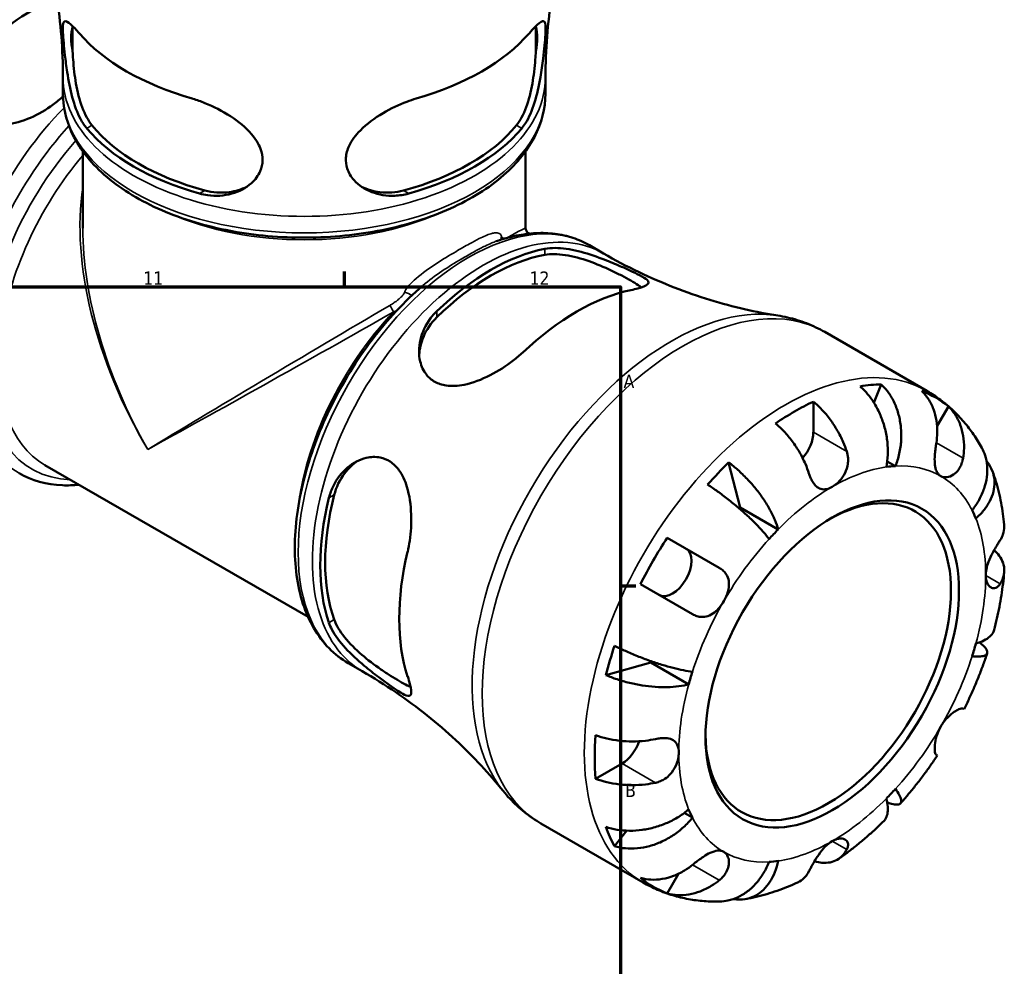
# Model space of a CAD drawing. Header units: millimetres. Extents: x -136 to 891, y -278 to 710.
# Tile 11 of 12: x 712 to 891, y 451 to 623. Entities that reach past the tile are written whole.
import ezdxf

# ---------------------------------------------------------------- set-up
doc = ezdxf.new("R2010")
doc.units = ezdxf.units.MM
for name, color, linetype, lineweight in [('Border (ANSI)', 7, 'Continuous', 70), ('Visible (ANSI)', 7, 'Continuous', 50), ('Visible Narrow (ANSI)', 7, 'Continuous', 35)]:
    doc.layers.add(name, color=color, linetype=linetype, lineweight=lineweight)
doc.styles.add('Note Text (ANSI)', font='tahoma.ttf')

# ---------------------------------------------------------------- blocks, each defined once
blk = doc.blocks.new('Borders Default Border')
at = {"layer": 'Border (ANSI)'}
for p, q in [((770.92, 574), (770.92, 576.8)), ((821, 519.75), (823.8, 519.75))]:
    blk.add_line(p, q, dxfattribs=at)
at = {"layer": 'Border (ANSI)', "flags": 128}
blk.add_lwpolyline([(20, 20), (20, 574), (821, 574), (821, 20), (20, 20)], dxfattribs=at)
at = {"layer": 'Border (ANSI)', "color": 5, "true_color": 0x0000ff, "char_height": 2.4, "attachment_point": 7, "style": 'Note Text (ANSI)'}
for s, insert in [('11', (734.43, 574.4)), ('12', (804.52, 574.4)), ('A', (821.58, 555.68)), ('B', (821.87, 481.43))]:
    blk.add_mtext(s, dxfattribs=dict(at, insert=insert))

msp = doc.modelspace()

# ---------------------------------------------------------------- linework, layer by layer
at = {"layer": 'Visible (ANSI)'}
for p, q in [((721.6, 616.76), (721.6, 621.27)), ((805.65, 621.27), (805.65, 616.76)), ((719.85, 609.08), (719.85, 612.08)), ((807.4, 609.08), (807.4, 612.08)), ((723.46, 584.67), (723.46, 598.6)), ((803.8, 584.67), (803.8, 598.6)), ((804.31, 583.78), (804.5, 583.67)), ((815.37, 581.56), (817.95, 580.07)), ((858.09, 565.82), (876.62, 555.12)), ((868.34, 556.31), (867.01, 552.96)), ((856.01, 553.17), (856.01, 547.62)), ((880.52, 552.32), (878.47, 548.77)), ((716.57, 541.67), (764.33, 514.1)), ((840.64, 542.15), (842.75, 533.94)), ((870.91, 541.49), (869.43, 542.34)), ((849.61, 529.98), (842.75, 533.94)), ((829.49, 528.46), (838.95, 523)), ((834.1, 514.6), (824.64, 520.06)), ((771.6, 505.74), (774.17, 504.25)), ((826.53, 505.84), (818.36, 503.56)), ((833.39, 501.87), (826.53, 505.84)), ((883.18, 497.46), (883.35, 497.36)), ((878.5, 488.96), (878.33, 489.06)), ((821.31, 487.51), (816.5, 484.74)), ((834.07, 477.68), (832.59, 478.53)), ((806.59, 476.61), (825.12, 465.92)), ((822.19, 475.32), (819.94, 472.49)), ((831.54, 467.49), (829.49, 463.94))]:
    msp.add_line(p, q, dxfattribs=at)
msp.add_arc((804.83, 584.67), 1.03, 180, 240, dxfattribs=at)
for centre, major_axis, start_param, end_param in [((696.03, 599.92), (25.75, 44.6), 0.300077, 3.368653), ((714.17, 589.44), (22.78, 39.45), 0.655419, 1.094572), ((714.17, 589.44), (21.26, 36.82), 0.632743, 1.11747), ((729.15, 614.66), (-5.51, 9.55), 0.531913, 1.038883), ((763.63, 631.73), (45.57, 0), 3.603436, 4.250545), ((763.63, 631.73), (45.57, 0), 5.174233, 5.821342), ((798.1, 614.66), (-5.51, -9.55), 2.102709, 2.60968), ((763.63, 613.73), (-43.79, 0), 0.448124, 1.122672), ((763.63, 613.73), (-42.52, 0), 0.437608, 1.133188), ((763.63, 613.73), (-42.52, 0), 2.008405, 2.703984), ((763.63, 613.73), (-43.79, 0), 2.018921, 2.693468), ((797.49, 541.34), (21.89, 37.92), 0.46333, 1.107467), ((797.49, 541.34), (21.26, 36.82), 0.453326, 1.11747), ((813.08, 532.33), (-22.78, -39.45), 3.617817, 4.236165), ((852.58, 509.53), (25.63, 44.39), 0.335683, 0.449715), ((852.58, 509.53), (25.63, 44.39), 6.188419, 6.377952), ((852.58, 509.53), (25.63, 44.39), 0.690632, 0.880165), ((852.58, 545.64), (-2.42, -4.2), 1.234092, 2.356194), ((852.58, 509.53), (25.63, 44.39), 1.121082, 1.235113), ((859.44, 505.57), (19.69, 34.1), 0.360694, 0.424705), ((858.71, 505.99), (15.75, 27.28), 2.372413, 7.052365), ((797.49, 541.34), (21.26, 36.82), 2.024122, 2.688267), ((797.49, 541.34), (21.89, 37.92), 2.034126, 2.678263), ((852.58, 509.53), (-19.69, -34.1), 4.287684, 4.293962), ((859.44, 505.57), (19.69, 34.1), 5.858481, 5.922492), ((859.44, 505.57), (-19.69, -34.1), 4.287684, 4.351695), ((852.58, 509.53), (25.63, 44.39), 1.47603, 1.665563), ((813.08, 532.33), (-22.78, -39.45), 5.188613, 5.806961), ((830.47, 522.3), (2.42, 4.2), 3.141593, 6.283185), ((859.44, 505.57), (19.69, 34.1), 5.073083, 5.137094), ((852.58, 509.53), (25.63, 44.39), 1.90648, 2.020511), ((852.58, 509.53), (-19.69, -34.1), 5.130816, 5.137094), ((859.44, 505.57), (-19.69, -34.1), 5.073083, 5.137094), ((852.58, 509.53), (25.63, 44.39), 2.261428, 2.450961), ((821.31, 491.47), (-2.42, -4.2), 0.785398, 1.9075), ((859.44, 505.57), (19.69, 34.1), 4.287684, 4.351695), ((859.44, 505.57), (-19.69, -34.1), 5.858481, 5.922492), ((852.58, 509.53), (-25.63, -44.39), 5.833471, 5.947502), ((859.44, 505.57), (-19.69, -34.1), 0.360694, 0.424705), ((852.58, 509.53), (-25.63, -44.39), 6.188419, 6.377952)]:
    msp.add_ellipse(centre, major_axis=major_axis, ratio=0.57735, start_param=start_param, end_param=end_param, dxfattribs=at)
msp.add_ellipse((859.44, 505.57), major_axis=(16.26, 28.17), ratio=0.57735, dxfattribs=at)
for points, knots in [([(719.85, 612.08), (719.85, 614.54), (719.75, 617.01), (719.37, 621.88), (719.08, 624.28), (718.33, 628.98), (717.87, 631.27), (716.82, 635.7), (716.22, 637.83), (714.91, 641.9), (714.21, 643.84), (713.47, 645.68)], [3.9269908, 3.9269908, 3.9269908, 3.9269908, 3.9727271, 3.9727271, 4.0184633, 4.0184633, 4.0641995, 4.0641995, 4.1099358, 4.1099358, 4.155672, 4.155672, 4.155672, 4.155672]), ([(813.79, 645.68), (813.05, 643.84), (812.34, 641.9), (811.04, 637.83), (810.44, 635.7), (809.38, 631.27), (808.92, 628.98), (808.17, 624.28), (807.89, 621.88), (807.5, 617.01), (807.4, 614.54), (807.4, 612.08)], [0.556717, 0.556717, 0.556717, 0.556717, 0.6024532, 0.6024532, 0.6481894, 0.6481894, 0.6939257, 0.6939257, 0.7396619, 0.7396619, 0.7853982, 0.7853982, 0.7853982, 0.7853982]), ([(724.16, 602.77), (724.16, 602.78), (724.16, 602.78), (723.75, 603.27), (723.38, 603.84), (722.44, 605.62), (721.94, 606.98), (721.16, 609.88), (720.86, 611.43), (720.46, 614.04), (720.32, 615.07), (720.12, 616.85), (720.05, 617.6), (719.92, 619.01), (719.87, 619.65), (719.81, 620.92), (719.82, 621.45), (720, 622.22), (720.22, 622.32), (720.95, 621.94), (721.43, 621.53), (722.28, 620.62), (722.55, 620.33), (722.83, 620.01)], [-3.935894, -3.935894, -3.935894, -3.935894, -3.934, -3.934, -3.65597, -3.65597, -3.171895, -3.171895, -2.698469, -2.698469, -2.378268, -2.378268, -2.118029, -2.118029, -1.832535, -1.832535, -1.431986, -1.431986, -0.895258, -0.895258, -0.416259, -0.416259, -0.226899, -0.226899, -0.226899, -0.226899]), ([(804.43, 620.01), (804.45, 620.03), (804.47, 620.05), (804.84, 620.48), (805.16, 620.83), (806.08, 621.77), (806.55, 622.13), (807.18, 622.28), (807.34, 622.05), (807.45, 621.09), (807.43, 620.51), (807.35, 619.19), (807.3, 618.53), (807.15, 617.07), (807.07, 616.28), (806.84, 614.34), (806.68, 613.19), (806.21, 610.45), (805.87, 608.88), (804.97, 606.03), (804.42, 604.74), (803.55, 603.36), (803.32, 603.05), (803.09, 602.77)], [-3.992319, -3.992319, -3.992319, -3.992319, -3.978496, -3.978496, -3.739803, -3.739803, -3.214313, -3.214313, -2.685721, -2.685721, -2.311679, -2.311679, -2.039497, -2.039497, -1.773142, -1.773142, -1.422615, -1.422615, -0.935368, -0.935368, -0.441013, -0.441013, -0.279407, -0.279407, -0.279407, -0.279407]), ([(719.86, 608.59), (719.31, 608.07), (718.72, 607.58), (716.82, 606.17), (715.41, 605.34), (712.5, 604.09), (710.99, 603.65), (708.5, 603.43), (707.51, 603.48), (705.83, 603.9), (705.13, 604.2), (703.83, 605.05), (703.24, 605.61), (702.1, 607.16), (701.65, 608.21), (701.05, 610.81), (701.06, 612.4), (701.71, 615.31), (702.3, 616.64), (703.51, 618.31), (703.92, 618.78), (704.37, 619.21)], [-3.889452, -3.889452, -3.889452, -3.889452, -3.648054, -3.648054, -3.167041, -3.167041, -2.69202, -2.69202, -2.365454, -2.365454, -2.101708, -2.101708, -1.815947, -1.815947, -1.421684, -1.421684, -0.892691, -0.892691, -0.415838, -0.415838, -0.212782, -0.212782, -0.212782, -0.212782]), ([(725.12, 603.33), (724.46, 604.14), (723.84, 605.27), (722.86, 607.93), (722.48, 609.45), (721.98, 612.29), (721.8, 613.81), (721.66, 615.77), (721.63, 616.27), (721.6, 616.76)], [1.687703, 1.687703, 1.687703, 1.687703, 2.153153, 2.153153, 2.618602, 2.618602, 3.038909, 3.038909, 3.184937, 3.184937, 3.184937, 3.184937]), ([(805.65, 616.76), (805.63, 616.27), (805.6, 615.77), (805.45, 613.81), (805.27, 612.29), (804.77, 609.45), (804.4, 607.93), (803.41, 605.27), (802.79, 604.14), (802.14, 603.33)], [0.274279, 0.274279, 0.274279, 0.274279, 0.420307, 0.420307, 0.840614, 0.840614, 1.306064, 1.306064, 1.771513, 1.771513, 1.771513, 1.771513]), ([(807.4, 609.08), (807.4, 606.38), (806.7, 603.69), (804, 598.52), (801.94, 596.05), (796.58, 591.56), (793.23, 589.55), (785.65, 586.27), (781.4, 585), (772.48, 583.32), (767.8, 582.91), (758.47, 582.97), (753.82, 583.44), (744.98, 585.23), (740.8, 586.55), (733.32, 589.94), (730.02, 592), (724.69, 596.71), (722.64, 599.36), (720.37, 604.41), (719.85, 606.75), (719.85, 609.08)], [5.497787, 5.497787, 5.497787, 5.497787, 5.790907, 5.790907, 6.099902, 6.099902, 6.425668, 6.425668, 6.753546, 6.753546, 7.080107, 7.080107, 7.406104, 7.406104, 7.732744, 7.732744, 8.06068, 8.06068, 8.385837, 8.385837, 8.63938, 8.63938, 8.63938, 8.63938]), ([(743.32, 608.18), (743.36, 608.16), (743.4, 608.15), (744.16, 607.93), (744.88, 607.67), (747.2, 606.74), (748.79, 605.92), (751.69, 604.02), (753.02, 602.94), (754.78, 600.9), (755.36, 600), (755.96, 598.37), (756.09, 597.67), (756.07, 596.3), (755.93, 595.64), (755.3, 594.2), (754.74, 593.46), (753.07, 591.96), (751.83, 591.31), (749.11, 590.54), (747.61, 590.43), (745.63, 590.71), (745.14, 590.81), (744.65, 590.94)], [-3.992319, -3.992319, -3.992319, -3.992319, -3.978496, -3.978496, -3.739803, -3.739803, -3.214313, -3.214313, -2.685721, -2.685721, -2.311679, -2.311679, -2.039497, -2.039497, -1.773142, -1.773142, -1.422615, -1.422615, -0.935368, -0.935368, -0.441013, -0.441013, -0.279407, -0.279407, -0.279407, -0.279407]), ([(782.6, 590.94), (782.59, 590.94), (782.59, 590.94), (781.74, 590.71), (780.9, 590.58), (778.6, 590.49), (777.17, 590.73), (774.63, 591.71), (773.5, 592.44), (772.1, 594), (771.67, 594.72), (771.22, 596.12), (771.14, 596.77), (771.24, 598.17), (771.45, 598.9), (772.25, 600.6), (772.96, 601.54), (774.98, 603.58), (776.41, 604.64), (779.31, 606.36), (780.77, 607.06), (782.8, 607.82), (783.37, 608.01), (783.93, 608.18)], [-3.935894, -3.935894, -3.935894, -3.935894, -3.934, -3.934, -3.65597, -3.65597, -3.171895, -3.171895, -2.698469, -2.698469, -2.378268, -2.378268, -2.118029, -2.118029, -1.832535, -1.832535, -1.431986, -1.431986, -0.895258, -0.895258, -0.416259, -0.416259, -0.226899, -0.226899, -0.226899, -0.226899]), ([(753.2, 592.18), (752.24, 591.71), (751.15, 591.37), (748.55, 591.01), (747.01, 591.12), (745.61, 591.5)], [0.9434105, 0.9434105, 0.9434105, 0.9434105, 1.3060637, 1.3060637, 1.7715134, 1.7715134, 1.7715134, 1.7715134]), ([(781.64, 591.5), (780.28, 591.13), (778.79, 591.01), (776.18, 591.34), (775.04, 591.69), (774.05, 592.18)], [1.6876983, 1.6876983, 1.6876983, 1.6876983, 2.1394283, 2.1394283, 2.515224, 2.515224, 2.515224, 2.515224]), ([(815.37, 581.56), (814.43, 582.1), (813.43, 582.55), (811.34, 583.24), (810.25, 583.49), (808.01, 583.78), (806.86, 583.82), (804.52, 583.71), (803.33, 583.55), (800.92, 583.06), (799.7, 582.72), (798.48, 582.29)], [5.4977871, 5.4977871, 5.4977871, 5.4977871, 5.6161627, 5.6161627, 5.7345383, 5.7345383, 5.8529139, 5.8529139, 5.9712895, 5.9712895, 6.0896651, 6.0896651, 6.0896651, 6.0896651]), ([(799.36, 582.63), (799.36, 582.63), (799.37, 582.61), (799.38, 582.6), (799.38, 582.59), (799.38, 582.59)], [5.70273428, 5.70273428, 5.70273428, 5.70273428, 5.74487409, 5.74487409, 5.75118445, 5.75118445, 5.75118445, 5.75118445]), ([(807.29, 580.91), (807.3, 580.91), (807.31, 580.91), (807.88, 581.02), (808.51, 581.07), (810.44, 581.06), (811.85, 580.85), (814.75, 580.14), (816.24, 579.65), (818.72, 578.72), (819.71, 578.31), (821.4, 577.59), (822.09, 577.28), (823.39, 576.68), (823.97, 576.4), (825.11, 575.8), (825.57, 575.52), (826.19, 574.94), (826.2, 574.67), (825.58, 574.18), (825.01, 573.96), (823.79, 573.62), (823.36, 573.52), (822.88, 573.42)], [-3.894698, -3.894698, -3.894698, -3.894698, -3.890695, -3.890695, -3.637222, -3.637222, -3.156472, -3.156472, -2.684979, -2.684979, -2.358156, -2.358156, -2.095694, -2.095694, -1.812747, -1.812747, -1.423352, -1.423352, -0.895956, -0.895956, -0.416846, -0.416846, -0.202332, -0.202332, -0.202332, -0.202332]), ([(807.29, 579.81), (808.32, 580), (809.6, 579.99), (812.39, 579.56), (813.9, 579.15), (816.61, 578.2), (818.02, 577.61), (820, 576.68), (820.64, 576.36), (821.83, 575.73), (822.39, 575.43), (823.38, 574.85), (823.83, 574.57), (824.44, 574.18), (824.63, 574.04), (824.81, 573.92)], [1.684643, 1.684643, 1.684643, 1.684643, 2.146151, 2.146151, 2.607659, 2.607659, 3.027705, 3.027705, 3.237728, 3.237728, 3.447751, 3.447751, 3.657775, 3.657775, 3.765436, 3.765436, 3.765436, 3.765436]), ([(817.95, 580.07), (820.03, 578.87), (822.15, 577.75), (826.45, 575.69), (828.62, 574.75), (832.95, 573.05), (835.11, 572.3), (839.38, 570.99), (841.49, 570.43), (845.6, 569.49), (847.61, 569.11), (849.54, 568.81)], [5.4977871, 5.4977871, 5.4977871, 5.4977871, 5.541715, 5.541715, 5.5856429, 5.5856429, 5.6295708, 5.6295708, 5.6734986, 5.6734986, 5.7174265, 5.7174265, 5.7174265, 5.7174265]), ([(785.07, 574.19), (781.83, 571.39), (778.73, 568.07), (773.16, 560.73), (770.68, 556.72), (766.55, 548.39), (764.91, 544.07), (762.64, 535.55), (762.01, 531.35), (761.86, 523.45), (762.35, 519.76), (764.44, 513.32), (766.03, 510.56), (769.18, 507.36), (770.34, 506.46), (771.6, 505.74)], [0.242012, 0.242012, 0.242012, 0.242012, 0.569515, 0.569515, 0.89578, 0.89578, 1.221848, 1.221848, 1.548884, 1.548884, 1.876888, 1.876888, 2.198277, 2.198277, 2.356194, 2.356194, 2.356194, 2.356194]), ([(803.28, 562.11), (802.75, 561.6), (802.16, 561.11), (800.26, 559.63), (798.83, 558.72), (795.81, 557.18), (794.2, 556.56), (791.5, 556.02), (790.39, 555.95), (788.62, 556.21), (787.93, 556.44), (786.73, 557.12), (786.22, 557.56), (785.26, 558.76), (784.89, 559.58), (784.37, 561.7), (784.39, 563.06), (785.02, 565.77), (785.64, 567.11), (786.89, 568.76), (787.27, 569.19), (787.69, 569.59)], [-3.949289, -3.949289, -3.949289, -3.949289, -3.710036, -3.710036, -3.210519, -3.210519, -2.683304, -2.683304, -2.299334, -2.299334, -2.022908, -2.022908, -1.757271, -1.757271, -1.415209, -1.415209, -0.933306, -0.933306, -0.440465, -0.440465, -0.252026, -0.252026, -0.252026, -0.252026]), ([(784.48, 561.7), (784.56, 562.75), (784.81, 563.86), (785.8, 566.24), (786.66, 567.49), (787.69, 568.5)], [0.9405227, 0.9405227, 0.9405227, 0.9405227, 1.3016005, 1.3016005, 1.7631088, 1.7631088, 1.7631088, 1.7631088]), ([(858.09, 565.82), (857.56, 566.12), (857.02, 566.4), (855.92, 566.93), (855.36, 567.17), (854.23, 567.62), (853.66, 567.82), (852.5, 568.17), (851.91, 568.33), (850.73, 568.6), (850.14, 568.71), (849.54, 568.81)], [5.4977871, 5.4977871, 5.4977871, 5.4977871, 5.541715, 5.541715, 5.5856429, 5.5856429, 5.6295708, 5.6295708, 5.6734986, 5.6734986, 5.7174265, 5.7174265, 5.7174265, 5.7174265]), ([(869.27, 541.32), (869.4, 542), (869.49, 542.76), (869.55, 544.33), (869.52, 545.13), (869.36, 546.61), (869.22, 547.42), (868.82, 549), (868.56, 549.78), (868, 551.16), (867.64, 551.89), (866.85, 553.25), (866.4, 553.89), (865.54, 554.95), (865.04, 555.48), (864.52, 555.94)], [5.405432, 5.405432, 5.405432, 5.405432, 5.631438, 5.631438, 5.857444, 5.857444, 6.082617, 6.082617, 6.30779, 6.30779, 6.532348, 6.532348, 6.756906, 6.756906, 6.975209, 6.975209, 6.975209, 6.975209]), ([(868.34, 556.31), (868.83, 555.85), (869.28, 555.32), (870.04, 554.25), (870.42, 553.61), (871.05, 552.23), (871.31, 551.49), (871.67, 550.09), (871.82, 549.3), (871.97, 547.69), (871.98, 546.87), (871.89, 545.37), (871.78, 544.55), (871.43, 542.95), (871.18, 542.17), (870.91, 541.49)], [0.230035, 0.230035, 0.230035, 0.230035, 0.448338, 0.448338, 0.672896, 0.672896, 0.897454, 0.897454, 1.122627, 1.122627, 1.3478, 1.3478, 1.573806, 1.573806, 1.799811, 1.799811, 1.799811, 1.799811]), ([(878.33, 545.73), (878.42, 546.31), (878.48, 546.92), (878.52, 548.3), (878.46, 549.07), (878.24, 550.42), (878.06, 551.13), (877.56, 552.47), (877.23, 553.1), (876.55, 554.15), (876.14, 554.66), (875.67, 555.12)], [5.914315, 5.914315, 5.914315, 5.914315, 6.08973, 6.08973, 6.31513, 6.31513, 6.53972, 6.53972, 6.764309, 6.764309, 6.982426, 6.982426, 6.982426, 6.982426]), ([(886.59, 544.77), (886.13, 545.6), (885.63, 546.42), (884.55, 548), (883.96, 548.77), (882.71, 550.24), (882.04, 550.95), (880.61, 552.28), (879.86, 552.91), (878.29, 554.09), (877.47, 554.63), (876.62, 555.12)], [5.160628, 5.160628, 5.160628, 5.160628, 5.2280598, 5.2280598, 5.2954917, 5.2954917, 5.3629235, 5.3629235, 5.4303553, 5.4303553, 5.4977871, 5.4977871, 5.4977871, 5.4977871]), ([(856.01, 553.17), (856.56, 552.72), (857.1, 552.22), (858.06, 551.2), (858.57, 550.59), (859.53, 549.3), (859.98, 548.61), (860.73, 547.31), (861.1, 546.58), (861.67, 545.26), (861.89, 544.67), (862.07, 544.12)], [0.230037, 0.230037, 0.230037, 0.230037, 0.448154, 0.448154, 0.672744, 0.672744, 0.897333, 0.897333, 1.122733, 1.122733, 1.298149, 1.298149, 1.298149, 1.298149]), ([(880.52, 552.32), (880.99, 551.86), (881.4, 551.35), (882.08, 550.3), (882.41, 549.67), (882.91, 548.33), (883.09, 547.62), (883.31, 546.27), (883.37, 545.5), (883.33, 544.12), (883.27, 543.51), (883.18, 542.93)], [0.230037, 0.230037, 0.230037, 0.230037, 0.448154, 0.448154, 0.672744, 0.672744, 0.897333, 0.897333, 1.122733, 1.122733, 1.298149, 1.298149, 1.298149, 1.298149]), ([(855.21, 540.16), (855.03, 540.71), (854.81, 541.3), (854.24, 542.62), (853.87, 543.35), (853.12, 544.65), (852.67, 545.34), (851.71, 546.63), (851.2, 547.24), (850.24, 548.26), (849.7, 548.76), (849.15, 549.21)], [5.914315, 5.914315, 5.914315, 5.914315, 6.08973, 6.08973, 6.31513, 6.31513, 6.53972, 6.53972, 6.764309, 6.764309, 6.982426, 6.982426, 6.982426, 6.982426]), ([(879.13, 539.67), (878.94, 539.78), (878.77, 539.93), (878.48, 540.3), (878.36, 540.54), (878.14, 541.17), (878.07, 541.58), (878.01, 542.47), (878.02, 542.95), (878.07, 543.78), (878.11, 544.13), (878.19, 544.82), (878.24, 545.16), (878.3, 545.57), (878.31, 545.65), (878.33, 545.73)], [0, 0, 0, 0, 0.1137566, 0.1137566, 0.235381, 0.235381, 0.394309, 0.394309, 0.5463069, 0.5463069, 0.6520405, 0.6520405, 0.7538182, 0.7538182, 0.779338, 0.779338, 0.779338, 0.779338]), ([(768.12, 535.7), (768.12, 535.71), (768.12, 535.72), (768.32, 536.5), (768.59, 537.23), (769.57, 539.2), (770.45, 540.33), (772.51, 542.07), (773.68, 542.69), (775.73, 543.17), (776.58, 543.2), (778.04, 542.91), (778.66, 542.66), (779.83, 541.9), (780.37, 541.37), (781.45, 539.88), (781.93, 538.84), (782.74, 536.16), (782.97, 534.44), (783.09, 531.1), (783, 529.48), (782.68, 527.25), (782.55, 526.58), (782.4, 525.94)], [-3.894698, -3.894698, -3.894698, -3.894698, -3.890695, -3.890695, -3.637222, -3.637222, -3.156472, -3.156472, -2.684979, -2.684979, -2.358156, -2.358156, -2.095694, -2.095694, -1.812747, -1.812747, -1.423352, -1.423352, -0.895956, -0.895956, -0.416846, -0.416846, -0.202332, -0.202332, -0.202332, -0.202332]), ([(862.07, 544.12), (862.14, 543.92), (862.19, 543.71), (862.27, 543.26), (862.3, 543.02), (862.32, 542.48), (862.31, 542.17), (862.18, 541.3), (862.01, 540.76), (861.49, 539.71), (861.15, 539.21), (860.34, 538.34), (859.89, 537.98), (859.44, 537.72)], [-0.7851647, -0.7851647, -0.7851647, -0.7851647, -0.716742, -0.716742, -0.6425931, -0.6425931, -0.5481734, -0.5481734, -0.3758449, -0.3758449, -0.1926592, -0.1926592, 0, 0, 0, 0]), ([(884.81, 533.46), (885.27, 534.04), (885.72, 534.7), (886.47, 536.07), (886.78, 536.77), (887.22, 538.07), (887.39, 538.78), (887.58, 540.2), (887.6, 540.9), (887.49, 542.14), (887.37, 542.8), (887.01, 543.9), (886.81, 544.36), (886.59, 544.77)], [5.405432, 5.405432, 5.405432, 5.405432, 5.631438, 5.631438, 5.857444, 5.857444, 6.082617, 6.082617, 6.30779, 6.30779, 6.532348, 6.532348, 6.702846, 6.702846, 6.702846, 6.702846]), ([(769.07, 536.24), (769.42, 537.64), (770.07, 539.01), (771.65, 541.06), (772.47, 541.83), (773.35, 542.42)], [1.6846427, 1.6846427, 1.6846427, 1.6846427, 2.146151, 2.146151, 2.5072288, 2.5072288, 2.5072288, 2.5072288]), ([(840.64, 542.15), (841.22, 541.72), (841.8, 541.25), (842.86, 540.3), (843.44, 539.74), (844.56, 538.56), (845.1, 537.94), (846.04, 536.78), (846.52, 536.13), (847.41, 534.82), (847.81, 534.17), (848.46, 532.97), (848.77, 532.33), (849.28, 531.09), (849.48, 530.5), (849.61, 529.98)], [0.230035, 0.230035, 0.230035, 0.230035, 0.448338, 0.448338, 0.672896, 0.672896, 0.897454, 0.897454, 1.122627, 1.122627, 1.3478, 1.3478, 1.573806, 1.573806, 1.799811, 1.799811, 1.799811, 1.799811]), ([(883.18, 542.93), (883.16, 542.81), (883.13, 542.69), (883.03, 542.25), (882.94, 541.95), (882.68, 541.36), (882.53, 541.08), (882.08, 540.45), (881.77, 540.15), (881.05, 539.66), (880.64, 539.5), (879.83, 539.41), (879.45, 539.48), (879.13, 539.67)], [-0.780901, -0.780901, -0.780901, -0.780901, -0.7424964, -0.7424964, -0.6416801, -0.6416801, -0.533088, -0.533088, -0.3772794, -0.3772794, -0.1925034, -0.1925034, 0, 0, 0, 0]), ([(887.43, 542.41), (887.6, 542.19), (887.76, 541.98), (888.19, 541.31), (888.44, 540.78), (888.78, 539.69), (888.87, 539.11), (888.89, 538.04), (888.83, 537.45), (888.54, 536.26), (888.31, 535.67), (887.76, 534.6), (887.39, 534.03), (886.52, 532.93), (886.01, 532.41), (885.49, 531.96)], [0.342713, 0.342713, 0.342713, 0.342713, 0.448338, 0.448338, 0.672896, 0.672896, 0.897454, 0.897454, 1.122627, 1.122627, 1.3478, 1.3478, 1.573806, 1.573806, 1.799811, 1.799811, 1.799811, 1.799811]), ([(711.88, 540.22), (714.22, 538.87), (716.9, 538.12), (720.73, 537.96), (721.73, 538), (722.75, 538.1)], [2.3561945, 2.3561945, 2.3561945, 2.3561945, 2.6493146, 2.6493146, 2.751358, 2.751358, 2.751358, 2.751358]), ([(859.44, 537.72), (859.1, 537.52), (858.76, 537.38), (858.05, 537.23), (857.7, 537.24), (857.07, 537.42), (856.79, 537.59), (856.3, 538.03), (856.1, 538.29), (855.79, 538.79), (855.68, 538.99), (855.49, 539.41), (855.4, 539.61), (855.28, 539.94), (855.25, 540.05), (855.21, 540.16)], [0, 0, 0, 0, 0.1455897, 0.1455897, 0.3093084, 0.3093084, 0.4583051, 0.4583051, 0.5873511, 0.5873511, 0.6677541, 0.6677541, 0.7399915, 0.7399915, 0.7763225, 0.7763225, 0.7763225, 0.7763225]), ([(890.64, 530.84), (890.58, 531.51), (890.5, 532.17), (890.32, 533.49), (890.21, 534.15), (889.96, 535.45), (889.82, 536.1), (889.51, 537.39), (889.33, 538.03), (888.95, 539.3), (888.73, 539.93), (888.5, 540.56)], [4.8127415, 4.8127415, 4.8127415, 4.8127415, 4.8603193, 4.8603193, 4.907897, 4.907897, 4.9554748, 4.9554748, 5.0030526, 5.0030526, 5.0506303, 5.0506303, 5.0506303, 5.0506303]), ([(847.97, 528.24), (847.7, 528.61), (847.35, 529.05), (846.54, 529.98), (846.09, 530.47), (845.18, 531.4), (844.65, 531.92), (843.52, 532.96), (842.92, 533.49), (841.79, 534.45), (841.16, 534.97), (839.87, 535.97), (839.22, 536.46), (838.05, 537.3), (837.43, 537.73), (836.83, 538.12)], [5.405432, 5.405432, 5.405432, 5.405432, 5.631438, 5.631438, 5.857444, 5.857444, 6.082617, 6.082617, 6.30779, 6.30779, 6.532348, 6.532348, 6.756906, 6.756906, 6.975209, 6.975209, 6.975209, 6.975209]), ([(889.91, 528.05), (890.12, 528.37), (890.3, 528.73), (890.58, 529.55), (890.66, 530.03), (890.66, 530.59), (890.65, 530.71), (890.64, 530.84)], [5.9143146, 5.9143146, 5.9143146, 5.9143146, 6.0897305, 6.0897305, 6.3151304, 6.3151304, 6.3796211, 6.3796211, 6.3796211, 6.3796211]), ([(887.28, 521.64), (887.28, 522), (887.32, 522.38), (887.49, 523.2), (887.63, 523.64), (888.01, 524.66), (888.28, 525.22), (888.75, 526.12), (888.95, 526.47), (889.28, 527.03), (889.41, 527.25), (889.67, 527.66), (889.79, 527.86), (889.9, 528.03), (889.91, 528.04), (889.91, 528.05)], [-3.3753593, -3.3753593, -3.3753593, -3.3753593, -3.2447206, -3.2447206, -3.1008128, -3.1008128, -2.9131852, -2.9131852, -2.7854081, -2.7854081, -2.6909433, -2.6909433, -2.5942729, -2.5942729, -2.5910823, -2.5910823, -2.5910823, -2.5910823]), ([(888.83, 526.25), (889.19, 525.91), (889.5, 525.56), (890.03, 524.82), (890.27, 524.37), (890.59, 523.45), (890.66, 522.97), (890.66, 522.11), (890.58, 521.63), (890.3, 520.81), (890.12, 520.45), (889.91, 520.13)], [0.258624, 0.258624, 0.258624, 0.258624, 0.448154, 0.448154, 0.672744, 0.672744, 0.897333, 0.897333, 1.122733, 1.122733, 1.298149, 1.298149, 1.298149, 1.298149]), ([(838.95, 523), (839.05, 522.94), (839.14, 522.88), (839.47, 522.66), (839.68, 522.48), (840.07, 522.05), (840.23, 521.81), (840.55, 521.17), (840.66, 520.75), (840.72, 519.78), (840.65, 519.23), (840.33, 518.08), (840.07, 517.49), (839.75, 516.94)], [-0.780901, -0.780901, -0.780901, -0.780901, -0.7424964, -0.7424964, -0.6416801, -0.6416801, -0.533088, -0.533088, -0.3772794, -0.3772794, -0.1925034, -0.1925034, 0, 0, 0, 0]), ([(888.81, 511.75), (888.99, 512.44), (889.16, 513.14), (889.48, 514.54), (889.63, 515.24), (889.9, 516.64), (890.03, 517.34), (890.25, 518.73), (890.34, 519.43), (890.51, 520.82), (890.59, 521.52), (890.64, 522.21)], [4.3689095, 4.3689095, 4.3689095, 4.3689095, 4.4171677, 4.4171677, 4.465426, 4.465426, 4.5136843, 4.5136843, 4.5619426, 4.5619426, 4.6102009, 4.6102009, 4.6102009, 4.6102009]), ([(889.91, 520.13), (889.85, 520.04), (889.79, 519.95), (889.61, 519.73), (889.49, 519.62), (889.21, 519.43), (889.06, 519.36), (888.66, 519.29), (888.41, 519.34), (887.93, 519.64), (887.7, 519.91), (887.37, 520.65), (887.28, 521.12), (887.28, 521.64)], [-0.775077, -0.775077, -0.775077, -0.775077, -0.725604, -0.725604, -0.6359426, -0.6359426, -0.5336564, -0.5336564, -0.3753162, -0.3753162, -0.1921678, -0.1921678, 0, 0, 0, 0]), ([(839.75, 516.94), (839.56, 516.61), (839.35, 516.29), (838.88, 515.69), (838.61, 515.4), (837.96, 514.82), (837.57, 514.55), (836.77, 514.2), (836.36, 514.11), (835.66, 514.09), (835.38, 514.12), (834.82, 514.26), (834.55, 514.36), (834.23, 514.53), (834.17, 514.56), (834.1, 514.6)], [0, 0, 0, 0, 0.1137566, 0.1137566, 0.235381, 0.235381, 0.394309, 0.394309, 0.5463069, 0.5463069, 0.6520405, 0.6520405, 0.7538182, 0.7538182, 0.779338, 0.779338, 0.779338, 0.779338]), ([(782.4, 503.3), (782.57, 502.79), (782.71, 502.32), (783.03, 501.06), (783.1, 500.46), (782.93, 499.76), (782.66, 499.68), (781.78, 500), (781.29, 500.28), (780.17, 501), (779.63, 501.37), (778.44, 502.22), (777.81, 502.68), (776.28, 503.83), (775.39, 504.52), (773.3, 506.28), (772.12, 507.36), (770.09, 509.57), (769.24, 510.72), (768.44, 512.24), (768.26, 512.66), (768.12, 513.06)], [-3.949289, -3.949289, -3.949289, -3.949289, -3.710036, -3.710036, -3.210519, -3.210519, -2.683304, -2.683304, -2.299334, -2.299334, -2.022908, -2.022908, -1.757271, -1.757271, -1.415209, -1.415209, -0.933306, -0.933306, -0.440465, -0.440465, -0.252026, -0.252026, -0.252026, -0.252026]), ([(782.93, 501.39), (782.73, 501.48), (782.53, 501.58), (781.88, 501.9), (781.4, 502.16), (780.91, 502.44), (780.41, 502.73), (779.87, 503.06), (778.73, 503.78), (778.14, 504.17), (776.34, 505.42), (775.13, 506.34), (772.95, 508.22), (771.84, 509.32), (770.07, 511.52), (769.42, 512.63), (769.07, 513.61)], [-0.317684, -0.317684, -0.317684, -0.317684, -0.210023, -0.210023, 0, 0, 0, 0.210023, 0.210023, 0.420046, 0.420046, 0.840092, 0.840092, 1.3016, 1.3016, 1.763109, 1.763109, 1.763109, 1.763109]), ([(885.49, 509.26), (886.01, 509.41), (886.52, 509.59), (887.39, 510.03), (887.76, 510.28), (888.31, 510.78), (888.54, 511.08), (888.73, 511.51), (888.78, 511.63), (888.81, 511.75)], [5.4054322, 5.4054322, 5.4054322, 5.4054322, 5.6314379, 5.6314379, 5.8574437, 5.8574437, 6.0826169, 6.0826169, 6.1654862, 6.1654862, 6.1654862, 6.1654862]), ([(886.17, 509.48), (886.24, 509.43), (886.31, 509.37), (886.68, 509.06), (886.96, 508.78), (887.37, 508.29), (887.49, 508.06), (887.6, 507.7), (887.58, 507.52), (887.39, 507.24), (887.22, 507.13), (886.78, 506.98), (886.47, 506.93), (885.72, 506.9), (885.27, 506.92), (884.81, 506.97)], [0.404482, 0.404482, 0.404482, 0.404482, 0.448338, 0.448338, 0.672896, 0.672896, 0.897454, 0.897454, 1.122627, 1.122627, 1.3478, 1.3478, 1.573806, 1.573806, 1.799811, 1.799811, 1.799811, 1.799811]), ([(819.94, 508.88), (820.59, 508.55), (821.27, 508.22), (822.58, 507.63), (823.33, 507.31), (824.84, 506.7), (825.6, 506.41), (827, 505.91), (827.76, 505.66), (829.23, 505.2), (829.94, 505), (831.2, 504.68), (831.85, 504.53), (833.06, 504.3), (833.61, 504.22), (834.07, 504.17)], [0.230035, 0.230035, 0.230035, 0.230035, 0.448338, 0.448338, 0.672896, 0.672896, 0.897454, 0.897454, 1.122627, 1.122627, 1.3478, 1.3478, 1.573806, 1.573806, 1.799811, 1.799811, 1.799811, 1.799811]), ([(883.35, 497.36), (883.68, 498.02), (884, 498.69), (884.62, 500.02), (884.92, 500.69), (885.5, 502.04), (885.78, 502.72), (886.32, 504.08), (886.58, 504.76), (887.08, 506.13), (887.32, 506.81), (887.55, 507.5)], [4.0317057, 4.0317057, 4.0317057, 4.0317057, 4.0795321, 4.0795321, 4.1273584, 4.1273584, 4.1751848, 4.1751848, 4.2230112, 4.2230112, 4.2708376, 4.2708376, 4.2708376, 4.2708376]), ([(799.73, 482.52), (798.5, 484.05), (797.16, 485.59), (794.29, 488.68), (792.75, 490.23), (789.48, 493.27), (787.75, 494.77), (784.12, 497.67), (782.22, 499.08), (778.29, 501.77), (776.25, 503.05), (774.17, 504.25)], [2.1365551, 2.1365551, 2.1365551, 2.1365551, 2.180483, 2.180483, 2.2244109, 2.2244109, 2.2683387, 2.2683387, 2.3122666, 2.3122666, 2.3561945, 2.3561945, 2.3561945, 2.3561945]), ([(833.39, 501.87), (832.87, 501.73), (832.26, 501.6), (830.93, 501.43), (830.21, 501.38), (828.86, 501.35), (828.09, 501.36), (826.51, 501.47), (825.71, 501.57), (824.23, 501.8), (823.43, 501.95), (821.85, 502.33), (821.07, 502.56), (819.72, 503.01), (819.02, 503.27), (818.36, 503.56)], [5.405432, 5.405432, 5.405432, 5.405432, 5.631438, 5.631438, 5.857444, 5.857444, 6.082617, 6.082617, 6.30779, 6.30779, 6.532348, 6.532348, 6.756906, 6.756906, 6.975209, 6.975209, 6.975209, 6.975209]), ([(879.13, 494.2), (879.32, 494.53), (879.53, 494.85), (880, 495.45), (880.26, 495.74), (880.87, 496.34), (881.23, 496.63), (881.87, 497.07), (882.17, 497.23), (882.59, 497.42), (882.73, 497.46), (882.97, 497.51), (883.07, 497.51), (883.15, 497.48), (883.16, 497.47), (883.18, 497.46)], [0, 0, 0, 0, 0.1137566, 0.1137566, 0.235381, 0.235381, 0.394309, 0.394309, 0.5463069, 0.5463069, 0.6520405, 0.6520405, 0.7538182, 0.7538182, 0.779338, 0.779338, 0.779338, 0.779338]), ([(878.33, 489.06), (878.31, 489.08), (878.29, 489.09), (878.22, 489.17), (878.17, 489.25), (878.1, 489.5), (878.06, 489.66), (878.02, 490.15), (878.02, 490.5), (878.1, 491.39), (878.2, 491.92), (878.55, 493.06), (878.81, 493.65), (879.13, 494.2)], [-0.780901, -0.780901, -0.780901, -0.780901, -0.7424964, -0.7424964, -0.6416801, -0.6416801, -0.533088, -0.533088, -0.3772794, -0.3772794, -0.1925034, -0.1925034, 0, 0, 0, 0]), ([(816.5, 492.66), (817.16, 492.41), (817.87, 492.19), (819.23, 491.87), (820.02, 491.73), (821.62, 491.55), (822.43, 491.5), (823.93, 491.5), (824.76, 491.55), (826.18, 491.71), (826.8, 491.82), (827.37, 491.94)], [0.230037, 0.230037, 0.230037, 0.230037, 0.448154, 0.448154, 0.672744, 0.672744, 0.897333, 0.897333, 1.122733, 1.122733, 1.298149, 1.298149, 1.298149, 1.298149]), ([(827.37, 491.94), (827.52, 491.97), (827.68, 492), (828.11, 492.07), (828.39, 492.1), (828.95, 492.12), (829.23, 492.11), (829.91, 492.03), (830.26, 491.91), (830.9, 491.53), (831.15, 491.24), (831.51, 490.48), (831.6, 490.02), (831.6, 489.49)], [-0.775077, -0.775077, -0.775077, -0.775077, -0.725604, -0.725604, -0.6359426, -0.6359426, -0.5336564, -0.5336564, -0.3753162, -0.3753162, -0.1921678, -0.1921678, 0, 0, 0, 0]), ([(831.6, 489.49), (831.6, 489.14), (831.56, 488.76), (831.38, 487.94), (831.24, 487.51), (830.79, 486.53), (830.45, 486), (829.75, 485.23), (829.43, 484.96), (828.82, 484.56), (828.55, 484.42), (827.99, 484.18), (827.69, 484.09), (827.39, 484.02), (827.38, 484.02), (827.37, 484.02)], [-3.3753593, -3.3753593, -3.3753593, -3.3753593, -3.2447206, -3.2447206, -3.1008128, -3.1008128, -2.9131852, -2.9131852, -2.7854081, -2.7854081, -2.6909433, -2.6909433, -2.5942729, -2.5942729, -2.5910823, -2.5910823, -2.5910823, -2.5910823]), ([(871.82, 480.26), (872.3, 480.8), (872.78, 481.35), (873.71, 482.47), (874.17, 483.03), (875.08, 484.18), (875.53, 484.76), (876.4, 485.94), (876.83, 486.53), (877.68, 487.74), (878.09, 488.35), (878.5, 488.96)], [3.5831441, 3.5831441, 3.5831441, 3.5831441, 3.6309704, 3.6309704, 3.6787968, 3.6787968, 3.7266232, 3.7266232, 3.7744496, 3.7744496, 3.822276, 3.822276, 3.822276, 3.822276]), ([(827.37, 484.02), (826.8, 483.9), (826.18, 483.79), (824.76, 483.63), (823.93, 483.58), (822.43, 483.58), (821.62, 483.63), (820.02, 483.81), (819.23, 483.95), (817.87, 484.27), (817.16, 484.49), (816.5, 484.74)], [5.914315, 5.914315, 5.914315, 5.914315, 6.08973, 6.08973, 6.31513, 6.31513, 6.53972, 6.53972, 6.764309, 6.764309, 6.982426, 6.982426, 6.982426, 6.982426]), ([(799.73, 482.52), (800.1, 482.05), (800.5, 481.59), (801.32, 480.71), (801.75, 480.28), (802.64, 479.45), (803.1, 479.05), (804.05, 478.29), (804.54, 477.93), (805.55, 477.24), (806.06, 476.92), (806.59, 476.61)], [2.1365551, 2.1365551, 2.1365551, 2.1365551, 2.180483, 2.180483, 2.2244109, 2.2244109, 2.2683387, 2.2683387, 2.3122666, 2.3122666, 2.3561945, 2.3561945, 2.3561945, 2.3561945]), ([(870.91, 482.9), (871.18, 482.53), (871.43, 482.15), (871.78, 481.48), (871.89, 481.19), (871.98, 480.73), (871.97, 480.52), (871.82, 480.22), (871.67, 480.12), (871.31, 480.03), (871.05, 480.02), (870.42, 480.12), (870.04, 480.23), (869.58, 480.4), (869.5, 480.43), (869.42, 480.46)], [5.405432, 5.405432, 5.405432, 5.405432, 5.631438, 5.631438, 5.857444, 5.857444, 6.082617, 6.082617, 6.30779, 6.30779, 6.532348, 6.532348, 6.756906, 6.756906, 6.800762, 6.800762, 6.800762, 6.800762]), ([(868.77, 477.05), (868.86, 477.13), (868.94, 477.23), (869.22, 477.62), (869.36, 477.96), (869.52, 478.69), (869.55, 479.13), (869.49, 480.11), (869.4, 480.64), (869.27, 481.16)], [1.0397575, 1.0397575, 1.0397575, 1.0397575, 1.1226267, 1.1226267, 1.3478, 1.3478, 1.5738057, 1.5738057, 1.7998115, 1.7998115, 1.7998115, 1.7998115]), ([(818.36, 475.99), (819.02, 475.76), (819.72, 475.6), (821.07, 475.38), (821.85, 475.31), (823.43, 475.3), (824.23, 475.36), (825.71, 475.57), (826.51, 475.73), (828.09, 476.18), (828.86, 476.46), (830.21, 477.06), (830.93, 477.43), (832.26, 478.27), (832.87, 478.73), (833.39, 479.18)], [0.230035, 0.230035, 0.230035, 0.230035, 0.448338, 0.448338, 0.672896, 0.672896, 0.897454, 0.897454, 1.122627, 1.122627, 1.3478, 1.3478, 1.573806, 1.573806, 1.799811, 1.799811, 1.799811, 1.799811]), ([(834.07, 477.68), (833.61, 477.1), (833.06, 476.5), (831.85, 475.39), (831.2, 474.89), (829.94, 474.06), (829.23, 473.66), (827.76, 472.98), (827, 472.71), (825.6, 472.33), (824.84, 472.19), (823.33, 472.04), (822.58, 472.05), (821.27, 472.17), (820.59, 472.3), (819.94, 472.49)], [5.405432, 5.405432, 5.405432, 5.405432, 5.631438, 5.631438, 5.857444, 5.857444, 6.082617, 6.082617, 6.30779, 6.30779, 6.532348, 6.532348, 6.756906, 6.756906, 6.975209, 6.975209, 6.975209, 6.975209]), ([(860.63, 470.22), (861.2, 470.62), (861.77, 471.03), (862.89, 471.87), (863.44, 472.31), (864.54, 473.2), (865.09, 473.65), (866.16, 474.59), (866.69, 475.06), (867.74, 476.04), (868.26, 476.54), (868.77, 477.05)], [3.2437808, 3.2437808, 3.2437808, 3.2437808, 3.2920391, 3.2920391, 3.3402973, 3.3402973, 3.3885556, 3.3885556, 3.4368139, 3.4368139, 3.4850722, 3.4850722, 3.4850722, 3.4850722]), ([(859.44, 473.42), (859.75, 473.6), (860.05, 473.73), (860.67, 473.89), (860.98, 473.91), (861.61, 473.83), (861.89, 473.68), (862.2, 473.31), (862.28, 473.13), (862.32, 472.78), (862.31, 472.62), (862.24, 472.28), (862.17, 472.1), (862.07, 471.91), (862.07, 471.91), (862.07, 471.9)], [-3.3753593, -3.3753593, -3.3753593, -3.3753593, -3.2447206, -3.2447206, -3.1008128, -3.1008128, -2.9131852, -2.9131852, -2.7854081, -2.7854081, -2.6909433, -2.6909433, -2.5942729, -2.5942729, -2.5910823, -2.5910823, -2.5910823, -2.5910823]), ([(834.1, 469.13), (834.2, 469.21), (834.29, 469.29), (834.65, 469.57), (834.92, 469.78), (835.48, 470.19), (835.77, 470.4), (836.49, 470.87), (836.9, 471.11), (837.77, 471.51), (838.22, 471.65), (839.05, 471.73), (839.43, 471.65), (839.75, 471.47)], [-0.780901, -0.780901, -0.780901, -0.780901, -0.7424964, -0.7424964, -0.6416801, -0.6416801, -0.533088, -0.533088, -0.3772794, -0.3772794, -0.1925034, -0.1925034, 0, 0, 0, 0]), ([(855.21, 467.94), (855.26, 468.04), (855.31, 468.14), (855.47, 468.43), (855.58, 468.64), (855.84, 469.11), (855.99, 469.37), (856.4, 470.08), (856.68, 470.52), (857.33, 471.46), (857.71, 471.94), (858.54, 472.79), (858.99, 473.16), (859.44, 473.42)], [-0.775077, -0.775077, -0.775077, -0.775077, -0.725604, -0.725604, -0.6359426, -0.6359426, -0.5336564, -0.5336564, -0.3753162, -0.3753162, -0.1921678, -0.1921678, 0, 0, 0, 0]), ([(862.07, 471.9), (861.89, 471.56), (861.67, 471.23), (861.1, 470.57), (860.73, 470.26), (859.98, 469.83), (859.53, 469.66), (858.57, 469.47), (858.06, 469.45), (857.16, 469.54), (856.7, 469.63), (856.23, 469.78)], [5.914315, 5.914315, 5.914315, 5.914315, 6.08973, 6.08973, 6.31513, 6.31513, 6.53972, 6.53972, 6.764309, 6.764309, 6.953839, 6.953839, 6.953839, 6.953839]), ([(839.75, 471.47), (839.94, 471.36), (840.11, 471.21), (840.4, 470.84), (840.51, 470.6), (840.69, 470), (840.72, 469.61), (840.63, 468.8), (840.51, 468.4), (840.17, 467.72), (840, 467.45), (839.61, 466.94), (839.38, 466.71), (839.08, 466.44), (839.02, 466.38), (838.95, 466.33)], [0, 0, 0, 0, 0.1137566, 0.1137566, 0.235381, 0.235381, 0.394309, 0.394309, 0.5463069, 0.5463069, 0.6520405, 0.6520405, 0.7538182, 0.7538182, 0.779338, 0.779338, 0.779338, 0.779338]), ([(824.64, 466.74), (825.27, 466.56), (825.93, 466.46), (827.17, 466.39), (827.88, 466.43), (829.29, 466.66), (830, 466.86), (831.28, 467.35), (831.97, 467.68), (833.15, 468.4), (833.65, 468.76), (834.1, 469.13)], [0.230037, 0.230037, 0.230037, 0.230037, 0.448154, 0.448154, 0.672744, 0.672744, 0.897333, 0.897333, 1.122733, 1.122733, 1.298149, 1.298149, 1.298149, 1.298149]), ([(839.07, 462.46), (839.53, 462.47), (840.03, 462.52), (841.16, 462.76), (841.79, 462.99), (842.92, 463.52), (843.52, 463.88), (844.65, 464.75), (845.18, 465.26), (846.09, 466.29), (846.54, 466.91), (847.35, 468.25), (847.7, 468.97), (847.97, 469.65)], [0.502398, 0.502398, 0.502398, 0.502398, 0.672896, 0.672896, 0.897454, 0.897454, 1.122627, 1.122627, 1.3478, 1.3478, 1.573806, 1.573806, 1.799811, 1.799811, 1.799811, 1.799811]), ([(849.61, 469.82), (849.48, 469.14), (849.28, 468.44), (848.77, 467.13), (848.46, 466.53), (847.81, 465.52), (847.41, 465.02), (846.52, 464.18), (846.04, 463.83), (845.1, 463.31), (844.56, 463.1), (843.44, 462.84), (842.86, 462.8), (842.07, 462.84), (841.8, 462.87), (841.53, 462.91)], [5.405432, 5.405432, 5.405432, 5.405432, 5.631438, 5.631438, 5.857444, 5.857444, 6.082617, 6.082617, 6.30779, 6.30779, 6.532348, 6.532348, 6.756906, 6.756906, 6.86253, 6.86253, 6.86253, 6.86253]), ([(838.95, 466.33), (838.5, 465.96), (838, 465.6), (836.82, 464.88), (836.13, 464.55), (834.85, 464.06), (834.14, 463.86), (832.73, 463.63), (832.02, 463.59), (830.78, 463.66), (830.12, 463.76), (829.49, 463.94)], [5.914315, 5.914315, 5.914315, 5.914315, 6.08973, 6.08973, 6.31513, 6.31513, 6.53972, 6.53972, 6.764309, 6.764309, 6.982426, 6.982426, 6.982426, 6.982426]), ([(853.15, 465.91), (853.27, 465.96), (853.38, 466.02), (853.87, 466.3), (854.24, 466.61), (854.81, 467.27), (855.03, 467.6), (855.21, 467.94)], [0.8328421, 0.8328421, 0.8328421, 0.8328421, 0.8973328, 0.8973328, 1.1227327, 1.1227327, 1.2981486, 1.2981486, 1.2981486, 1.2981486]), ([(825.12, 465.92), (825.97, 465.43), (826.85, 464.99), (828.65, 464.21), (829.57, 463.87), (831.44, 463.31), (832.39, 463.08), (834.29, 462.73), (835.25, 462.61), (837.16, 462.46), (838.12, 462.44), (839.07, 462.46)], [2.3561945, 2.3561945, 2.3561945, 2.3561945, 2.4236263, 2.4236263, 2.4910581, 2.4910581, 2.55849, 2.55849, 2.6259218, 2.6259218, 2.6933536, 2.6933536, 2.6933536, 2.6933536]), ([(843.67, 462.91), (844.33, 463.02), (844.98, 463.15), (846.27, 463.45), (846.91, 463.62), (848.19, 463.99), (848.82, 464.19), (850.08, 464.63), (850.7, 464.86), (851.93, 465.36), (852.55, 465.63), (853.15, 465.91)], [2.8033513, 2.8033513, 2.8033513, 2.8033513, 2.8509291, 2.8509291, 2.8985068, 2.8985068, 2.9460846, 2.9460846, 2.9936624, 2.9936624, 3.0412401, 3.0412401, 3.0412401, 3.0412401])]:
    msp.add_open_spline(points, degree=3, knots=knots, dxfattribs=at)
for points in [[(721.6, 621.27), (721.6, 621.29), (721.6, 621.31), (721.61, 621.32)], [(805.65, 621.32), (805.65, 621.31), (805.65, 621.29), (805.65, 621.27)]]:
    msp.add_open_spline(points, degree=3, dxfattribs=at)
at = {"layer": 'Visible Narrow (ANSI)'}
for p, q in [((724.16, 602.77), (725.12, 603.33)), ((802.14, 603.33), (803.09, 602.77)), ((745.61, 591.5), (744.65, 590.94)), ((782.6, 590.94), (781.64, 591.5)), ((807.29, 579.81), (807.29, 580.91)), ((787.69, 568.5), (787.69, 569.59)), ((862.07, 544.12), (856.01, 547.62)), ((883.18, 542.93), (878.33, 545.73)), ((769.07, 536.24), (768.12, 535.7)), ((889.91, 520.13), (887.28, 521.64)), ((769.07, 513.61), (768.12, 513.06)), ((827.37, 484.02), (821.31, 487.51)), ((862.07, 471.9), (859.44, 473.42)), ((838.95, 466.33), (834.1, 469.13))]:
    msp.add_line(p, q, dxfattribs=at)
for centre, major_axis, ratio, start_param, end_param in [((763.63, 612.08), (-43.77, 0), 0.57735, 0, 3.141593), ((763.63, 609.08), (43.77, 0), 0.57735, 3.141593, 6.283185), ((731.19, 579.61), (-21.89, -37.91), 0.57735, 4.295001, 6.283185), ((733.77, 578.13), (-21.89, -37.91), 0.57735, 4.354426, 6.283185), ((735.21, 577.29), (-20.99, -36.35), 0.57735, 4.381136, 6.577314), ((736.66, 576.46), (-20.08, -34.79), 0.57735, 4.410277, 6.283185), ((763.63, 560.89), (-29.31, 49.52), 0.569997, 0.606792, 1.564626), ((763.63, 605.75), (40.17, 0), 0.57735, 4.057573, 5.367205), ((793.49, 543.65), (-21.89, -37.91), 0.57735, 3.141593, 6.283185), ((796.06, 542.16), (21.89, 37.91), 0.57735, 0, 3.141593), ((763.63, 560.89), (-28.23, 50.14), 0.569997, 0.791569, 1.576967), ((763.63, 560.89), (-40.17, -23.79), 0.01096, 3.135102, 3.532808), ((800.36, 582.87), (-1, -0.25), 0.783711, 5.645897, 6.281987), ((801.61, 582.82), (0.515, -0.892), 0.908297, 3.998698, 4.086481), ((763.63, 560.89), (40.69, 22.89), 0.01096, 6.189106, 6.289676), ((782.28, 572.43), (0.975, -0.332), 0.424731, 0.680952, 2.207254), ((763.63, 560.89), (-40.17, -23.79), 0.01096, 4.308191, 5.491296), ((779.58, 570.1), (-0.515, 0.892), 0.091635, 0.857105, 2.284487), ((830.19, 522.45), (25.52, 44.2), 0.57735, 0.219639, 2.921953), ((832.34, 521.22), (-25.75, -44.6), 0.57735, 3.141593, 6.283185), ((763.63, 560.89), (40.69, 22.89), 0.01096, 3.933482, 5.116587), ((790.6, 545.32), (-20.08, -34.79), 0.57735, 4.314682, 5.367205), ((850.87, 510.52), (25.75, 44.6), 0.57735, 0, 3.141593), ((859.44, 505.57), (19.69, 34.1), 0.57735, 0, 0.360694), ((859.44, 505.57), (-19.69, -34.1), 0.57735, 3.566297, 3.926991), ((859.44, 505.57), (19.69, 34.1), 0.57735, 5.922492, 6.283185), ((859.44, 505.57), (-19.69, -34.1), 0.57735, 3.926991, 4.287684), ((859.44, 505.57), (19.69, 34.1), 0.57735, 5.497787, 5.858481), ((859.44, 505.57), (-19.69, -34.1), 0.57735, 4.351695, 4.712389), ((859.44, 505.57), (19.69, 34.1), 0.57735, 5.137094, 5.497787), ((859.44, 505.57), (-19.69, -34.1), 0.57735, 4.712389, 5.073083), ((859.44, 505.57), (19.69, 34.1), 0.57735, 4.712389, 5.073083), ((859.44, 505.57), (-19.69, -34.1), 0.57735, 5.137094, 5.497787), ((859.44, 505.57), (19.69, 34.1), 0.57735, 4.351695, 4.712389), ((859.44, 505.57), (-19.69, -34.1), 0.57735, 5.497787, 5.858481), ((859.44, 505.57), (19.69, 34.1), 0.57735, 3.926991, 4.287684), ((859.44, 505.57), (-19.69, -34.1), 0.57735, 5.922492, 6.283185), ((859.44, 505.57), (19.69, 34.1), 0.57735, 3.566297, 3.926991), ((859.44, 505.57), (-19.69, -34.1), 0.57735, 0, 0.360694)]:
    msp.add_ellipse(centre, major_axis=major_axis, ratio=ratio, start_param=start_param, end_param=end_param, dxfattribs=at)
for points, knots in [([(799.45, 583.14), (799.43, 583.22), (799.4, 583.28), (799.33, 583.43), (799.28, 583.5), (799.15, 583.63), (799.08, 583.68), (798.89, 583.77), (798.77, 583.8), (798.48, 583.83), (798.31, 583.83), (797.93, 583.77), (797.71, 583.72), (797.19, 583.56), (796.86, 583.44), (796.16, 583.14), (795.78, 582.96), (794.83, 582.48), (794.24, 582.17), (792.83, 581.39), (791.99, 580.91), (789.98, 579.73), (788.79, 579), (786.35, 577.41), (785.1, 576.55), (783.49, 575.15), (783.06, 574.74), (782.39, 573.98), (782.13, 573.63), (781.89, 573.17), (781.84, 573.06), (781.81, 572.96)], [5.696101, 5.696101, 5.696101, 5.696101, 5.733481, 5.733481, 5.793289, 5.793289, 5.862544, 5.862544, 5.956823, 5.956823, 6.079386, 6.079386, 6.21506, 6.21506, 6.403266, 6.403266, 6.605389, 6.605389, 6.88942, 6.88942, 7.258662, 7.258662, 7.738675, 7.738675, 8.214033, 8.214033, 8.393484, 8.393484, 8.52439, 8.52439, 8.561199, 8.561199, 8.561199, 8.561199]), ([(800.66, 583.05), (800.48, 582.95), (800.3, 582.89), (800, 582.84), (799.86, 582.84), (799.7, 582.88), (799.65, 582.9), (799.57, 582.94), (799.53, 582.97), (799.48, 583.05), (799.46, 583.09), (799.45, 583.14)], [0, 0, 0, 0, 0.1503684, 0.1503684, 0.2605955, 0.2605955, 0.2985847, 0.2985847, 0.3365739, 0.3365739, 0.3626178, 0.3626178, 0.3626178, 0.3626178]), ([(785.07, 574.19), (785.09, 574.21), (785.11, 574.22), (786.25, 575.2), (787.44, 576.05), (789.79, 577.64), (790.96, 578.37), (792.96, 579.56), (793.81, 580.04), (795.25, 580.82), (795.86, 581.14), (796.86, 581.62), (797.27, 581.81), (797.94, 582.09), (798.21, 582.2), (798.48, 582.29)], [-8.221038, -8.221038, -8.221038, -8.221038, -8.214033, -8.214033, -7.738675, -7.738675, -7.258662, -7.258662, -6.88942, -6.88942, -6.605389, -6.605389, -6.403266, -6.403266, -6.259473, -6.259473, -6.259473, -6.259473]), ([(781.81, 572.96), (781.8, 572.92), (781.78, 572.88), (781.73, 572.79), (781.7, 572.74), (781.61, 572.61), (781.56, 572.55), (781.45, 572.41), (781.38, 572.34), (781.23, 572.19), (781.14, 572.1), (780.92, 571.9), (780.79, 571.79), (780.5, 571.54), (780.33, 571.41), (779.92, 571.12), (779.69, 570.96), (779.36, 570.75), (779.27, 570.7), (779.18, 570.65)], [0, 0, 0, 0, 0.0127582, 0.0127582, 0.0331712, 0.0331712, 0.0597082, 0.0597082, 0.0873148, 0.0873148, 0.1266492, 0.1266492, 0.1777838, 0.1777838, 0.2442588, 0.2442588, 0.3306763, 0.3306763, 0.3627428, 0.3627428, 0.3627428, 0.3627428]), ([(779.86, 569.48), (779.98, 569.52), (780.09, 569.55), (780.26, 569.62), (780.32, 569.64), (780.37, 569.66)], [-0.36274277, -0.36274277, -0.36274277, -0.36274277, -0.33067634, -0.33067634, -0.31508845, -0.31508845, -0.31508845, -0.31508845])]:
    msp.add_open_spline(points, degree=3, knots=knots, dxfattribs=at)

# ---------------------------------------------------------------- block references
msp.add_blockref('Borders Default Border', (0, 0))

doc.saveas('drawing.dxf')
